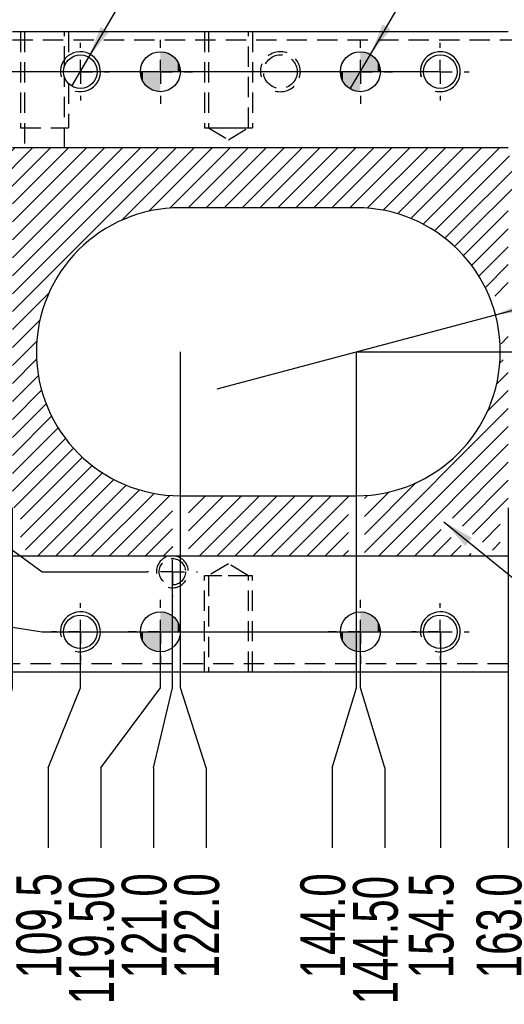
# Model space of a CAD drawing. Extents: x 0 to 297, y 0 to 210.
# Tile 4 of 8: x 117 to 147, y 113 to 175. Entities that reach past the tile are written whole.
import ezdxf

# ---------------------------------------------------------------- set-up
doc = ezdxf.new("R2010")
doc.units = 0
doc.linetypes.add('SLD-实线', pattern=[0])
doc.linetypes.add('SLD-虚线', pattern=[1.905, 1.27, -0.635])
doc.layers.get('0').update_dxf_attribs({"linetype": 'CONTINUOUS'})
doc.layers.add('图框', color=7, linetype='SLD-实线')
doc.styles.add('SLDTEXTSTYLE0', font='TXT', dxfattribs={"width": 0.7})
doc.styles.add('SLDTEXTSTYLE4', font='TXT', dxfattribs={"width": 0.633333})
doc.styles.add('SLDTEXTSTYLE5', font='TXT', dxfattribs={"width": 0.642857})
doc.dimstyles.new('SLDDIMSTYLE1', dxfattribs={"dimtxt": 2.8, "dimasz": 2, "dimexe": 0, "dimexo": 0.0625, "dimgap": 0.7, "dimtad": 0, "dimtih": 1, "dimtoh": 1, "dimlfac": 2, "dimrnd": 1e-09, "dimzin": 4, "dimtxsty": 'SLDTEXTSTYLE0', "dimblk1": 'NONE', "dimblk2": 'NONE', "dimsah": 1, "dimcen": 0.09, "dimazin": 3, "dimtfac": 1, "dimtofl": 0, "dimtmove": 0, "dimatfit": 3, "dimtolj": 1, "dimtzin": 12})
doc.dimstyles.new('SLDDIMSTYLE2', dxfattribs={"dimtxt": 2.8, "dimasz": 2, "dimexe": 0, "dimexo": 0.0625, "dimgap": 0.7, "dimtad": 0, "dimtih": 1, "dimtoh": 1, "dimdec": 1, "dimlfac": 2, "dimrnd": 1e-09, "dimzin": 12, "dimtxsty": 'SLDTEXTSTYLE0', "dimblk1": 'NONE', "dimblk2": 'NONE', "dimsah": 1, "dimcen": 0.09, "dimazin": 3, "dimtfac": 1, "dimtdec": 1, "dimtofl": 0, "dimtmove": 0, "dimatfit": 3, "dimtolj": 1, "dimtzin": 12})
doc.dimstyles.new('SLDDIMSTYLE3', dxfattribs={"dimtxt": 2.8, "dimasz": 2, "dimexe": 0, "dimexo": 0.0625, "dimgap": 0.7, "dimtad": 0, "dimtih": 1, "dimtoh": 1, "dimdec": 1, "dimlfac": 2, "dimrnd": 1e-09, "dimzin": 4, "dimtxsty": 'SLDTEXTSTYLE0', "dimblk1": 'NONE', "dimblk2": 'NONE', "dimsah": 1, "dimcen": 0.09, "dimazin": 3, "dimtfac": 1, "dimtdec": 1, "dimtofl": 0, "dimtmove": 0, "dimatfit": 3, "dimtolj": 1, "dimtzin": 12})
doc.dimstyles.new('SLDDIMSTYLE5', dxfattribs={"dimtxt": 2.8, "dimasz": 2, "dimexe": 0, "dimexo": 0.0625, "dimgap": 0.7, "dimtad": 0, "dimtih": 1, "dimtoh": 1, "dimlfac": 2, "dimrnd": 1e-09, "dimzin": 4, "dimtxsty": 'SLDTEXTSTYLE0', "dimblk1": 'NONE', "dimsah": 1, "dimcen": 0, "dimazin": 3, "dimtol": 1, "dimtp": 0.02, "dimtm": -0.01, "dimtfac": 1, "dimtmove": 0, "dimatfit": 3, "dimtolj": 1})
doc.dimstyles.new('SLDDIMSTYLE6', dxfattribs={"dimtxt": 2.8, "dimasz": 2, "dimexe": 0, "dimexo": 0.0625, "dimgap": 0.7, "dimtad": 0, "dimtih": 1, "dimtoh": 1, "dimdec": 1, "dimlfac": 2, "dimrnd": 1e-09, "dimzin": 4, "dimtxsty": 'SLDTEXTSTYLE0', "dimblk1": 'NONE', "dimsah": 1, "dimcen": 0, "dimazin": 3, "dimtfac": 1, "dimtdec": 1, "dimtmove": 0, "dimatfit": 3, "dimtolj": 1, "dimtzin": 12})
doc.dimstyles.new('SLDDIMSTYLE7', dxfattribs={"dimtxt": 2.8, "dimasz": 2, "dimexe": 0, "dimexo": 0.0625, "dimgap": 0.7, "dimtad": 0, "dimtih": 1, "dimtoh": 1, "dimdec": 1, "dimlfac": 2, "dimrnd": 1e-09, "dimzin": 12, "dimtxsty": 'SLDTEXTSTYLE0', "dimblk1": 'NONE', "dimsah": 1, "dimcen": 0, "dimazin": 3, "dimtfac": 1, "dimtdec": 1, "dimtmove": 0, "dimatfit": 3, "dimtolj": 1, "dimtzin": 12})
doc.dimstyles.new('SLDDIMSTYLE8', dxfattribs={"dimtxt": 0.18, "dimasz": 2, "dimexe": 0, "dimexo": 0.0625, "dimgap": 0, "dimtad": 0, "dimtih": 1, "dimtoh": 1, "dimdec": 0, "dimrnd": 1e-09, "dimzin": 0, "dimtxsty": 'STANDARD', "dimsah": 1, "dimcen": 0.09, "dimazin": 3, "dimtfac": 2, "dimtdec": 0, "dimtofl": 0, "dimtmove": 0, "dimatfit": 3, "dimtolj": 1, "dimtzin": 0})

# ---------------------------------------------------------------- blocks, each defined once
blk = doc.blocks.new('SW_HATCH_0')
at = {"color": 0, "linetype": 'SLD-实线'}
for p, q in [((0, 0), (-1.636, -1.636)), ((1.123, 0), (-1.314, -2.437)), ((2.245, 0), (-0.662, -2.907)), ((3.368, 0), (-0.142, -3.51)), ((4.49, 0), (-0.142, -4.632)), ((5.613, 0), (-0.142, -5.755)), ((6.735, 0), (-0.142, -6.877)), ((7.858, 0), (-0.142, -8)), ((8.98, 0), (-0.142, -9.123)), ((10.103, 0), (-0.142, -10.245)), ((11.225, 0), (6.697, -4.528)), ((12.348, 0), (8.377, -3.971)), ((13.47, 0), (9.696, -3.774)), ((14.593, 0), (10.843, -3.75)), ((15.715, 0), (11.965, -3.75)), ((16.838, 0), (13.088, -3.75)), ((17.961, 0), (14.211, -3.75)), ((19.083, 0), (15.333, -3.75)), ((20.206, 0), (16.456, -3.75)), ((21.328, 0), (17.578, -3.75)), ((22.451, 0), (18.701, -3.75)), ((23.573, 0), (19.823, -3.75)), ((24.696, 0), (20.946, -3.75)), ((25.818, 0), (22.042, -3.776)), ((26.941, 0), (23.033, -3.907)), ((28.063, 0), (23.936, -4.127)), ((29.186, 0), (24.766, -4.42)), ((30.308, 0), (25.532, -4.777)), ((30.931, -0.5), (26.241, -5.19)), ((32.012, -0.542), (26.897, -5.657)), ((32.348, -1.328), (27.502, -6.174)), ((30.858, -3.941), (28.058, -6.741)), ((30.858, -5.063), (28.563, -7.358)), ((30.858, -6.186), (29.018, -8.026)), ((30.858, -7.308), (29.419, -8.747)), ((30.858, -8.431), (30.005, -9.284)), ((2.136, -9.09), (-0.138, -11.363)), ((1.578, -10.77), (-0.138, -12.486)), ((1.382, -12.088), (-0.138, -13.608)), ((30.858, -11.798), (30.406, -12.25)), ((1.37, -13.223), (-0.142, -14.735)), ((30.529, -13.25), (30.331, -13.448)), ((30.858, -14.044), (30.127, -14.774)), ((1.481, -14.234), (-0.142, -15.858)), ((1.685, -15.153), (-0.142, -16.98)), ((30.858, -15.166), (29.552, -16.472)), ((1.964, -15.997), (-0.142, -18.103)), ((30.858, -16.289), (21.858, -25.289)), ((2.308, -16.775), (-0.142, -19.225)), ((2.71, -17.495), (-0.142, -20.348)), ((30.858, -17.411), (22.769, -25.5)), ((3.166, -18.162), (-0.142, -21.47)), ((3.674, -18.777), (-0.049, -22.5)), ((30.858, -18.534), (23.891, -25.5)), ((4.231, -19.342), (0.358, -23.215)), ((30.858, -19.656), (27.361, -23.153)), ((4.837, -19.858), (0.358, -24.338)), ((5.495, -20.323), (0.684, -25.135)), ((6.206, -20.735), (1.441, -25.5)), ((30.858, -20.779), (27.986, -23.65)), ((6.974, -21.09), (2.563, -25.5)), ((7.805, -21.38), (3.686, -25.5)), ((25.079, -20.944), (21.858, -24.166)), ((23.382, -21.519), (21.858, -23.044)), ((8.71, -21.598), (4.808, -25.5)), ((9.705, -21.726), (5.931, -25.5)), ((11.926, -21.75), (10.858, -22.818)), ((13.048, -21.75), (10.858, -23.941)), ((14.171, -21.75), (10.858, -25.063)), ((15.294, -21.75), (11.544, -25.5)), ((16.416, -21.75), (12.666, -25.5)), ((17.539, -21.75), (13.789, -25.5)), ((18.661, -21.75), (14.911, -25.5)), ((19.784, -21.75), (16.034, -25.5)), ((20.858, -21.798), (17.156, -25.5)), ((22.056, -21.723), (21.858, -21.921)), ((30.858, -21.901), (28.612, -24.147)), ((9.858, -22.696), (7.053, -25.5)), ((-0.642, -23.093), (-1.269, -23.719)), ((20.858, -22.921), (18.279, -25.5)), ((31.989, -23.015), (31.358, -23.646)), ((9.858, -23.818), (8.176, -25.5)), ((26.65, -23.864), (25.014, -25.5)), ((30.358, -23.524), (29.237, -24.645)), ((32.342, -23.784), (31.358, -24.769)), ((20.858, -24.044), (19.401, -25.5)), ((27.275, -24.362), (26.136, -25.5)), ((-1.334, -24.907), (-1.336, -24.909)), ((9.858, -24.941), (9.298, -25.5)), ((20.858, -25.166), (20.524, -25.5)), ((27.9, -24.859), (27.259, -25.5)), ((30.358, -24.646), (29.862, -25.142)), ((-0.683, -25.379), (-0.698, -25.393)), ((28.525, -25.356), (28.382, -25.5))]:
    blk.add_line(p, q, dxfattribs=at)
blk = doc.blocks.new('_D_3')
at = {"layer": '图框'}
for p, q in [((116.164, 132.955), (116.164, 144.205)), ((115.101, 127.955), (116.164, 132.955)), ((115.101, 127.955), (115.101, 122.955))]:
    blk.add_line(p, q, dxfattribs=at)
at = {"layer": '图框', "insert": (113.121, 114.808), "char_height": 2.8, "attachment_point": 1, "rotation": 90, "style": 'SLDTEXTSTYLE0'}
blk.add_mtext('101.0', dxfattribs=at)
blk = doc.blocks.new('_NONE')
blk = doc.blocks.new('_D_4')
at = {"layer": '图框'}
for p, q in [((120.414, 132.955), (120.414, 136.455)), ((118.393, 127.955), (120.414, 132.955)), ((118.393, 127.955), (118.393, 122.955))]:
    blk.add_line(p, q, dxfattribs=at)
at = {"layer": '图框', "insert": (116.413, 114.808), "char_height": 2.8, "attachment_point": 1, "rotation": 90, "style": 'SLDTEXTSTYLE0'}
blk.add_mtext('109.5', dxfattribs=at)
blk = doc.blocks.new('_D_5')
at = {"layer": '图框'}
for p, q in [((125.414, 132.955), (125.414, 136.455)), ((121.684, 127.955), (125.414, 132.955)), ((121.684, 127.955), (121.684, 122.955))]:
    blk.add_line(p, q, dxfattribs=at)
at = {"layer": '图框', "insert": (119.704, 113.178), "char_height": 2.8, "attachment_point": 1, "rotation": 90, "style": 'SLDTEXTSTYLE0'}
blk.add_mtext('119.50', dxfattribs=at)
blk = doc.blocks.new('_D_6')
at = {"layer": '图框'}
for p, q in [((126.164, 132.955), (126.164, 140.205)), ((124.976, 127.955), (126.164, 132.955)), ((124.976, 127.955), (124.976, 122.955))]:
    blk.add_line(p, q, dxfattribs=at)
at = {"layer": '图框', "insert": (122.996, 114.808), "char_height": 2.8, "attachment_point": 1, "rotation": 90, "style": 'SLDTEXTSTYLE0'}
blk.add_mtext('121.0', dxfattribs=at)
blk = doc.blocks.new('_D_7')
at = {"layer": '图框'}
for p, q in [((126.664, 132.955), (126.664, 153.955)), ((128.267, 127.955), (126.664, 132.955)), ((128.267, 127.955), (128.267, 122.955))]:
    blk.add_line(p, q, dxfattribs=at)
at = {"layer": '图框', "insert": (126.287, 114.808), "char_height": 2.8, "attachment_point": 1, "rotation": 90, "style": 'SLDTEXTSTYLE0'}
blk.add_mtext('122.0', dxfattribs=at)
blk = doc.blocks.new('_D_8')
at = {"layer": '图框'}
for p, q in [((137.664, 132.955), (137.664, 153.955)), ((136.143, 127.955), (137.664, 132.955)), ((136.143, 127.955), (136.143, 122.955))]:
    blk.add_line(p, q, dxfattribs=at)
at = {"layer": '图框', "insert": (134.163, 114.808), "char_height": 2.8, "attachment_point": 1, "rotation": 90, "style": 'SLDTEXTSTYLE0'}
blk.add_mtext('144.0', dxfattribs=at)
blk = doc.blocks.new('_D_9')
at = {"layer": '图框'}
for p, q in [((137.914, 132.955), (137.914, 136.455)), ((139.434, 127.955), (137.914, 132.955)), ((139.434, 127.955), (139.434, 122.955))]:
    blk.add_line(p, q, dxfattribs=at)
at = {"layer": '图框', "insert": (137.454, 113.178), "char_height": 2.8, "attachment_point": 1, "rotation": 90, "style": 'SLDTEXTSTYLE0'}
blk.add_mtext('144.50', dxfattribs=at)
blk = doc.blocks.new('_D_10')
at = {"layer": '图框'}
blk.add_line((142.914, 136.455), (142.914, 122.955), dxfattribs=at)
at = {"layer": '图框', "insert": (140.934, 114.808), "char_height": 2.8, "attachment_point": 1, "rotation": 90, "style": 'SLDTEXTSTYLE0'}
blk.add_mtext('154.5', dxfattribs=at)
blk = doc.blocks.new('_D_11')
at = {"layer": '图框'}
blk.add_line((147.164, 144.205), (147.164, 122.955), dxfattribs=at)
at = {"layer": '图框', "insert": (145.184, 114.808), "char_height": 2.8, "attachment_point": 1, "rotation": 90, "style": 'SLDTEXTSTYLE0'}
blk.add_mtext('163.0', dxfattribs=at)
blk = doc.blocks.new('_D_12')
at = {"layer": '图框'}
blk.add_line((157.164, 133.955), (157.164, 122.955), dxfattribs=at)
at = {"layer": '图框', "insert": (155.184, 114.808), "char_height": 2.8, "attachment_point": 1, "rotation": 90, "style": 'SLDTEXTSTYLE0'}
blk.add_mtext('183.0', dxfattribs=at)
blk = doc.blocks.new('_D_14')
at = {"layer": '图框'}
for p, q in [((113.021, 137.246), (108.021, 137.246)), ((113.021, 137.246), (118.021, 136.455)), ((118.021, 136.455), (142.914, 136.455))]:
    blk.add_line(p, q, dxfattribs=at)
at = {"layer": '图框', "insert": (101.503, 139.226), "char_height": 2.8, "attachment_point": 1, "style": 'SLDTEXTSTYLE0'}
blk.add_mtext('5.00', dxfattribs=at)
blk = doc.blocks.new('_D_16')
at = {"layer": '图框'}
for p, q in [((113.021, 143.829), (108.021, 143.829)), ((113.021, 143.829), (118.021, 140.205)), ((118.021, 140.205), (124.589, 140.205))]:
    blk.add_line(p, q, dxfattribs=at)
at = {"layer": '图框', "insert": (101.503, 145.809), "char_height": 2.8, "attachment_point": 1, "style": 'SLDTEXTSTYLE0'}
blk.add_mtext('12.5', dxfattribs=at)
blk = doc.blocks.new('_D_17')
at = {"layer": '图框'}
blk.add_line((93.164, 153.955), (108.021, 153.955), dxfattribs=at)
at = {"layer": '图框', "insert": (108.021, 155.935), "char_height": 2.8, "attachment_point": 1, "style": 'SLDTEXTSTYLE0'}
blk.add_mtext('40.00', dxfattribs=at)
blk = doc.blocks.new('_D_19')
at = {"layer": '图框'}
blk.add_line((142.914, 171.455), (108.021, 171.455), dxfattribs=at)
at = {"layer": '图框', "insert": (99.874, 173.435), "char_height": 2.8, "attachment_point": 1, "style": 'SLDTEXTSTYLE0'}
blk.add_mtext('75.00', dxfattribs=at)
blk = doc.blocks.new('_D_21')
at = {"layer": '图框'}
blk.add_line((137.664, 153.955), (170.664, 153.955), dxfattribs=at)
at = {"layer": '图框', "insert": (170.664, 155.935), "char_height": 2.8, "attachment_point": 1, "style": 'SLDTEXTSTYLE0'}
blk.add_mtext('40.0', dxfattribs=at)
blk = doc.blocks.new('SW_SYMBOL_HOLE_DEPTH')
at = {"layer": '图框', "color": 0}
for p, q in [((0, 875), (800, 875)), ((400, 875), (400, 75)), ((100, 555), (400, 75)), ((700, 555), (400, 75))]:
    blk.add_line(p, q, dxfattribs=at)
blk = doc.blocks.new('_D_27')
at = {"layer": '图框'}
for p, q in [((128.506, 185.462), (98.077, 185.462)), ((120.939, 172.364), (128.506, 185.462)), ((119.888, 170.546), (120.939, 172.364))]:
    blk.add_line(p, q, dxfattribs=at)
blk.add_solid([(120.939, 172.364), (122.199, 173.946), (121.68, 174.246)], dxfattribs=at)
at = {"layer": '图框', "xscale": 0.0032581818, "yscale": 0.0032581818, "zscale": 0.0032581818}
for p in [(115.838, 184.637), (113.476, 180.337)]:
    blk.add_blockref('SW_SYMBOL_HOLE_DEPTH', p, dxfattribs=at)
at = {"layer": '图框', "char_height": 2.8, "attachment_point": 1}
for s, insert, style in [('4 x', (98.077, 188.017), 'SLDTEXTSTYLE4'), ('%%c', (104.595, 188.017), 'SLDTEXTSTYLE0'), ('4.2', (109.354, 188.017), 'SLDTEXTSTYLE0'), ('12.0', (120.434, 188.017), 'SLDTEXTSTYLE0'), ('M5 - 6H', (100.44, 183.717), 'SLDTEXTSTYLE5'), ('10.0', (118.071, 183.717), 'SLDTEXTSTYLE0')]:
    blk.add_mtext(s, dxfattribs=dict(at, insert=insert, style=style))
blk = doc.blocks.new('_D_28')
at = {"layer": '图框'}
for p, q in [((138.546, 172.533), (146.042, 185.305)), ((146.042, 185.305), (170.279, 185.305)), ((137.281, 170.377), (138.546, 172.533))]:
    blk.add_line(p, q, dxfattribs=at)
blk.add_solid([(138.546, 172.533), (139.817, 174.106), (139.3, 174.41)], dxfattribs=at)
at = {"layer": '图框', "attachment_point": 1, "style": 'SLDTEXTSTYLE0'}
for s, insert, char_height in [('0.02', (163.109, 189.609), 1.68), ('4-', (147.63, 188.914), 2.8), ('%%c', (150.888, 188.914), 2.8), ('5.00', (153.984, 188.914), 2.8), ('+', (162.132, 189.609), 1.68), ('T', (168.682, 188.914), 2.8), ('0.01', (163.109, 187.654), 1.68), ('+', (162.132, 187.654), 1.68)]:
    blk.add_mtext(s, dxfattribs=dict(at, insert=insert, char_height=char_height))
blk = doc.blocks.new('_D_30')
at = {"layer": '图框'}
for p, q in [((146.362, 156.265), (162.231, 160.479)), ((162.231, 160.479), (176.691, 160.479)), ((128.965, 151.645), (146.362, 156.265))]:
    blk.add_line(p, q, dxfattribs=at)
blk.add_solid([(146.362, 156.265), (148.372, 156.488), (148.218, 157.068)], dxfattribs=at)
at = {"layer": '图框', "char_height": 2.8, "attachment_point": 1, "style": 'SLDTEXTSTYLE0'}
for s, insert in [('%%c', (163.818, 164.089)), ('36.0', (166.914, 164.089)), ('T', (175.095, 164.089))]:
    blk.add_mtext(s, dxfattribs=dict(at, insert=insert))
blk = doc.blocks.new('SW_CENTERMARKSYMBOL_3')
at = {"layer": '图框', "color": 0}
for p, q in [((0, 1.5), (0, 1.8)), ((0, 0), (0, 0.75)), ((-1.5, 0), (-1.8, 0)), ((0, 0), (-0.75, 0)), ((0, 0), (0, -0.75)), ((0, 0), (0.75, 0)), ((1.5, 0), (1.8, 0)), ((0, -1.5), (0, -1.8))]:
    blk.add_line(p, q, dxfattribs=at)
blk = doc.blocks.new('SW_CENTERMARKSYMBOL_4')
at = {"layer": '图框', "color": 0}
for p, q in [((0, 1.5), (0, 1.8)), ((0, 0), (0, 0.75)), ((-1.5, 0), (-1.8, 0)), ((0, 0), (-0.75, 0)), ((0, 0), (0, -0.75)), ((0, 0), (0.75, 0)), ((1.5, 0), (1.8, 0)), ((0, -1.5), (0, -1.8))]:
    blk.add_line(p, q, dxfattribs=at)
blk = doc.blocks.new('SW_CENTERMARKSYMBOL_5')
at = {"layer": '图框', "color": 0}
for p, q in [((0, 1.5), (0, 1.8)), ((0, 0), (0, 0.75)), ((-1.5, 0), (-1.8, 0)), ((0, 0), (-0.75, 0)), ((0, 0), (0, -0.75)), ((0, 0), (0.75, 0)), ((1.5, 0), (1.8, 0)), ((0, -1.5), (0, -1.8))]:
    blk.add_line(p, q, dxfattribs=at)
blk = doc.blocks.new('SW_CENTERMARKSYMBOL_6')
at = {"layer": '图框', "color": 0}
for p, q in [((0, 1.5), (0, 1.8)), ((0, 0), (0, 0.75)), ((-1.5, 0), (-1.8, 0)), ((0, 0), (-0.75, 0)), ((0, 0), (0, -0.75)), ((0, 0), (0.75, 0)), ((1.5, 0), (1.8, 0)), ((0, -1.5), (0, -1.8))]:
    blk.add_line(p, q, dxfattribs=at)
blk = doc.blocks.new('SW_CENTERMARKSYMBOL_7')
at = {"layer": '图框', "color": 0}
for p, q in [((0, 1.5), (0, 2)), ((0, 0), (0, 0.75)), ((-1.5, 0), (-2, 0)), ((0, 0), (-0.75, 0)), ((0, 0), (0, -0.75)), ((0, 0), (0.75, 0)), ((1.5, 0), (2, 0)), ((0, -1.5), (0, -2))]:
    blk.add_line(p, q, dxfattribs=at)
blk = doc.blocks.new('SW_CENTERMARKSYMBOL_8')
at = {"layer": '图框', "color": 0}
for p, q in [((0, 1.5), (0, 2)), ((0, 0), (0, 0.75)), ((-1.5, 0), (-2, 0)), ((0, 0), (-0.75, 0)), ((0, 0), (0, -0.75)), ((0, 0), (0.75, 0)), ((1.5, 0), (2, 0)), ((0, -1.5), (0, -2))]:
    blk.add_line(p, q, dxfattribs=at)
blk = doc.blocks.new('SW_CENTERMARKSYMBOL_9')
at = {"layer": '图框', "color": 0}
for p, q in [((0, 1.5), (0, 2)), ((0, 0), (0, 0.75)), ((-1.5, 0), (-2, 0)), ((0, 0), (-0.75, 0)), ((0, 0), (0, -0.75)), ((0, 0), (0.75, 0)), ((1.5, 0), (2, 0)), ((0, -1.5), (0, -2))]:
    blk.add_line(p, q, dxfattribs=at)
blk = doc.blocks.new('SW_CENTERMARKSYMBOL_10')
at = {"layer": '图框', "color": 0}
for p, q in [((0, 1.5), (0, 2)), ((0, 0), (0, 0.75)), ((-1.5, 0), (-2, 0)), ((0, 0), (-0.75, 0)), ((0, 0), (0, -0.75)), ((0, 0), (0.75, 0)), ((1.5, 0), (2, 0)), ((0, -1.5), (0, -2))]:
    blk.add_line(p, q, dxfattribs=at)
blk = doc.blocks.new('SW_CENTERMARKSYMBOL_11')
at = {"layer": '图框', "color": 0}
for p, q in [((0, 1.5), (0, 1.575)), ((0, 0), (0, 0.75)), ((-1.5, 0), (-1.575, 0)), ((0, 0), (-0.75, 0)), ((0, 0), (0, -0.75)), ((0, 0), (0.75, 0)), ((1.5, 0), (1.575, 0)), ((0, -1.5), (0, -1.575))]:
    blk.add_line(p, q, dxfattribs=at)
blk = doc.blocks.new('*U96')
at = {"color": 0, "linetype": 'CONTINUOUS'}
for points in [[(0, 0), (0, 1.25), (0.217, 0)], [(0.217, 0), (0, 1.25), (0.217, 1.231)], [(0.217, 0), (0.217, 1.231), (0.428, 0)], [(0.428, 0), (0.217, 1.231), (0.428, 1.175)], [(0.428, 0), (0.428, 1.175), (0.625, 0)], [(0.625, 0), (0.428, 1.175), (0.625, 1.083)], [(0.625, 0), (0.625, 1.083), (0.803, 0)], [(0.803, 0), (0.625, 1.083), (0.803, 0.958)], [(0.803, 0), (0.803, 0.958), (0.958, 0)], [(0.958, 0), (0.803, 0.958), (0.958, 0.803)], [(0.958, 0), (0.958, 0.803), (1.083, 0)], [(1.083, 0), (0.958, 0.803), (1.083, 0.625)], [(1.083, 0), (1.083, 0.625), (1.175, 0)], [(1.175, 0), (1.083, 0.625), (1.175, 0.428)], [(1.175, 0), (1.175, 0.428), (1.231, 0)], [(1.231, 0), (1.175, 0.428), (1.231, 0.217)], [(1.231, 0), (1.231, 0.217), (1.25, 0)]]:
    blk.add_solid(points, dxfattribs=at)
blk = doc.blocks.new('*U97')
at = {"color": 0, "linetype": 'CONTINUOUS'}
for points in [[(-1.231, -0.217), (-1.25, 0), (-1.231, 0)], [(-1.231, -0.217), (-1.231, 0), (-1.175, -0.428)], [(-1.175, -0.428), (-1.231, 0), (-1.175, 0)], [(-1.175, -0.428), (-1.175, 0), (-1.083, -0.625)], [(-1.083, -0.625), (-1.175, 0), (-1.083, 0)], [(-1.083, -0.625), (-1.083, 0), (-0.958, -0.803)], [(-0.958, -0.803), (-1.083, 0), (-0.958, 0)], [(-0.958, -0.803), (-0.958, 0), (-0.803, -0.958)], [(-0.803, -0.958), (-0.958, 0), (-0.803, 0)], [(-0.803, -0.958), (-0.803, 0), (-0.625, -1.083)], [(-0.625, -1.083), (-0.803, 0), (-0.625, 0)], [(-0.625, -1.083), (-0.625, 0), (-0.428, -1.175)], [(-0.428, -1.175), (-0.625, 0), (-0.428, 0)], [(-0.428, -1.175), (-0.428, 0), (-0.217, -1.231)], [(-0.217, -1.231), (-0.428, 0), (-0.217, 0)], [(-0.217, -1.231), (-0.217, 0), (0, -1.25)], [(0, -1.25), (-0.217, 0), (0, 0)]]:
    blk.add_solid(points, dxfattribs=at)
blk = doc.blocks.new('SW_DOWELSYMBOL_0')
at = {"layer": '图框', "color": 0}
blk.add_circle((0, 0), 1.25, dxfattribs=at)
at = {"color": 0, "linetype": 'SLD-实线'}
for name in ['*U96', '*U97']:
    blk.add_blockref(name, (0, 0), dxfattribs=at)
blk = doc.blocks.new('*U98')
at = {"color": 0, "linetype": 'CONTINUOUS'}
for points in [[(0, 0), (0, 1.25), (0.217, 0)], [(0.217, 0), (0, 1.25), (0.217, 1.231)], [(0.217, 0), (0.217, 1.231), (0.428, 0)], [(0.428, 0), (0.217, 1.231), (0.428, 1.175)], [(0.428, 0), (0.428, 1.175), (0.625, 0)], [(0.625, 0), (0.428, 1.175), (0.625, 1.083)], [(0.625, 0), (0.625, 1.083), (0.803, 0)], [(0.803, 0), (0.625, 1.083), (0.803, 0.958)], [(0.803, 0), (0.803, 0.958), (0.958, 0)], [(0.958, 0), (0.803, 0.958), (0.958, 0.803)], [(0.958, 0), (0.958, 0.803), (1.083, 0)], [(1.083, 0), (0.958, 0.803), (1.083, 0.625)], [(1.083, 0), (1.083, 0.625), (1.175, 0)], [(1.175, 0), (1.083, 0.625), (1.175, 0.428)], [(1.175, 0), (1.175, 0.428), (1.231, 0)], [(1.231, 0), (1.175, 0.428), (1.231, 0.217)], [(1.231, 0), (1.231, 0.217), (1.25, 0)]]:
    blk.add_solid(points, dxfattribs=at)
blk = doc.blocks.new('*U99')
at = {"color": 0, "linetype": 'CONTINUOUS'}
for points in [[(-1.231, -0.217), (-1.25, 0), (-1.231, 0)], [(-1.231, -0.217), (-1.231, 0), (-1.175, -0.428)], [(-1.175, -0.428), (-1.231, 0), (-1.175, 0)], [(-1.175, -0.428), (-1.175, 0), (-1.083, -0.625)], [(-1.083, -0.625), (-1.175, 0), (-1.083, 0)], [(-1.083, -0.625), (-1.083, 0), (-0.958, -0.803)], [(-0.958, -0.803), (-1.083, 0), (-0.958, 0)], [(-0.958, -0.803), (-0.958, 0), (-0.803, -0.958)], [(-0.803, -0.958), (-0.958, 0), (-0.803, 0)], [(-0.803, -0.958), (-0.803, 0), (-0.625, -1.083)], [(-0.625, -1.083), (-0.803, 0), (-0.625, 0)], [(-0.625, -1.083), (-0.625, 0), (-0.428, -1.175)], [(-0.428, -1.175), (-0.625, 0), (-0.428, 0)], [(-0.428, -1.175), (-0.428, 0), (-0.217, -1.231)], [(-0.217, -1.231), (-0.428, 0), (-0.217, 0)], [(-0.217, -1.231), (-0.217, 0), (0, -1.25)], [(0, -1.25), (-0.217, 0), (0, 0)]]:
    blk.add_solid(points, dxfattribs=at)
blk = doc.blocks.new('SW_DOWELSYMBOL_1')
at = {"layer": '图框', "color": 0}
blk.add_circle((0, 0), 1.25, dxfattribs=at)
at = {"color": 0, "linetype": 'SLD-实线'}
for name in ['*U98', '*U99']:
    blk.add_blockref(name, (0, 0), dxfattribs=at)
blk = doc.blocks.new('*U100')
at = {"color": 0, "linetype": 'CONTINUOUS'}
for points in [[(0, 0), (0, 1.25), (0.217, 0)], [(0.217, 0), (0, 1.25), (0.217, 1.231)], [(0.217, 0), (0.217, 1.231), (0.428, 0)], [(0.428, 0), (0.217, 1.231), (0.428, 1.175)], [(0.428, 0), (0.428, 1.175), (0.625, 0)], [(0.625, 0), (0.428, 1.175), (0.625, 1.083)], [(0.625, 0), (0.625, 1.083), (0.803, 0)], [(0.803, 0), (0.625, 1.083), (0.803, 0.958)], [(0.803, 0), (0.803, 0.958), (0.958, 0)], [(0.958, 0), (0.803, 0.958), (0.958, 0.803)], [(0.958, 0), (0.958, 0.803), (1.083, 0)], [(1.083, 0), (0.958, 0.803), (1.083, 0.625)], [(1.083, 0), (1.083, 0.625), (1.175, 0)], [(1.175, 0), (1.083, 0.625), (1.175, 0.428)], [(1.175, 0), (1.175, 0.428), (1.231, 0)], [(1.231, 0), (1.175, 0.428), (1.231, 0.217)], [(1.231, 0), (1.231, 0.217), (1.25, 0)]]:
    blk.add_solid(points, dxfattribs=at)
blk = doc.blocks.new('*U101')
at = {"color": 0, "linetype": 'CONTINUOUS'}
for points in [[(-1.231, -0.217), (-1.25, 0), (-1.231, 0)], [(-1.231, -0.217), (-1.231, 0), (-1.175, -0.428)], [(-1.175, -0.428), (-1.231, 0), (-1.175, 0)], [(-1.175, -0.428), (-1.175, 0), (-1.083, -0.625)], [(-1.083, -0.625), (-1.175, 0), (-1.083, 0)], [(-1.083, -0.625), (-1.083, 0), (-0.958, -0.803)], [(-0.958, -0.803), (-1.083, 0), (-0.958, 0)], [(-0.958, -0.803), (-0.958, 0), (-0.803, -0.958)], [(-0.803, -0.958), (-0.958, 0), (-0.803, 0)], [(-0.803, -0.958), (-0.803, 0), (-0.625, -1.083)], [(-0.625, -1.083), (-0.803, 0), (-0.625, 0)], [(-0.625, -1.083), (-0.625, 0), (-0.428, -1.175)], [(-0.428, -1.175), (-0.625, 0), (-0.428, 0)], [(-0.428, -1.175), (-0.428, 0), (-0.217, -1.231)], [(-0.217, -1.231), (-0.428, 0), (-0.217, 0)], [(-0.217, -1.231), (-0.217, 0), (0, -1.25)], [(0, -1.25), (-0.217, 0), (0, 0)]]:
    blk.add_solid(points, dxfattribs=at)
blk = doc.blocks.new('SW_DOWELSYMBOL_2')
at = {"layer": '图框', "color": 0}
blk.add_circle((0, 0), 1.25, dxfattribs=at)
at = {"color": 0, "linetype": 'SLD-实线'}
for name in ['*U100', '*U101']:
    blk.add_blockref(name, (0, 0), dxfattribs=at)
blk = doc.blocks.new('*U102')
at = {"color": 0, "linetype": 'CONTINUOUS'}
for points in [[(0, 0), (0, 1.25), (0.217, 0)], [(0.217, 0), (0, 1.25), (0.217, 1.231)], [(0.217, 0), (0.217, 1.231), (0.428, 0)], [(0.428, 0), (0.217, 1.231), (0.428, 1.175)], [(0.428, 0), (0.428, 1.175), (0.625, 0)], [(0.625, 0), (0.428, 1.175), (0.625, 1.083)], [(0.625, 0), (0.625, 1.083), (0.803, 0)], [(0.803, 0), (0.625, 1.083), (0.803, 0.958)], [(0.803, 0), (0.803, 0.958), (0.958, 0)], [(0.958, 0), (0.803, 0.958), (0.958, 0.803)], [(0.958, 0), (0.958, 0.803), (1.083, 0)], [(1.083, 0), (0.958, 0.803), (1.083, 0.625)], [(1.083, 0), (1.083, 0.625), (1.175, 0)], [(1.175, 0), (1.083, 0.625), (1.175, 0.428)], [(1.175, 0), (1.175, 0.428), (1.231, 0)], [(1.231, 0), (1.175, 0.428), (1.231, 0.217)], [(1.231, 0), (1.231, 0.217), (1.25, 0)]]:
    blk.add_solid(points, dxfattribs=at)
blk = doc.blocks.new('*U103')
at = {"color": 0, "linetype": 'CONTINUOUS'}
for points in [[(-1.231, -0.217), (-1.25, 0), (-1.231, 0)], [(-1.231, -0.217), (-1.231, 0), (-1.175, -0.428)], [(-1.175, -0.428), (-1.231, 0), (-1.175, 0)], [(-1.175, -0.428), (-1.175, 0), (-1.083, -0.625)], [(-1.083, -0.625), (-1.175, 0), (-1.083, 0)], [(-1.083, -0.625), (-1.083, 0), (-0.958, -0.803)], [(-0.958, -0.803), (-1.083, 0), (-0.958, 0)], [(-0.958, -0.803), (-0.958, 0), (-0.803, -0.958)], [(-0.803, -0.958), (-0.958, 0), (-0.803, 0)], [(-0.803, -0.958), (-0.803, 0), (-0.625, -1.083)], [(-0.625, -1.083), (-0.803, 0), (-0.625, 0)], [(-0.625, -1.083), (-0.625, 0), (-0.428, -1.175)], [(-0.428, -1.175), (-0.625, 0), (-0.428, 0)], [(-0.428, -1.175), (-0.428, 0), (-0.217, -1.231)], [(-0.217, -1.231), (-0.428, 0), (-0.217, 0)], [(-0.217, -1.231), (-0.217, 0), (0, -1.25)], [(0, -1.25), (-0.217, 0), (0, 0)]]:
    blk.add_solid(points, dxfattribs=at)
blk = doc.blocks.new('SW_DOWELSYMBOL_3')
at = {"layer": '图框', "color": 0}
blk.add_circle((0, 0), 1.25, dxfattribs=at)
at = {"color": 0, "linetype": 'SLD-实线'}
for name in ['*U102', '*U103']:
    blk.add_blockref(name, (0, 0), dxfattribs=at)

msp = doc.modelspace()

# ---------------------------------------------------------------- linework, layer by layer
at = {"color": 7, "linetype": 'SLD-实线'}
for p, q in [((147.1635, 173.9549), (116.1635, 173.9549)), ((147.1635, 166.7049), (116.1635, 166.7049)), ((137.6635, 162.9549), (126.6635, 162.9549)), ((126.6635, 144.9549), (137.6635, 144.9549)), ((116.1635, 141.2049), (147.1635, 141.2049)), ((116.1635, 133.9549), (147.1635, 133.9549))]:
    msp.add_line(p, q, dxfattribs=at)
at = {"color": 7, "linetype": 'SLD-虚线'}
for p, q in [((116.6635, 173.9549), (116.6635, 167.9549)), ((116.9135, 173.9549), (116.9135, 166.7049)), ((119.4135, 171.7708), (119.4135, 173.9549)), ((119.6635, 173.9549), (119.6635, 172.1897)), ((128.1635, 173.9549), (128.1635, 167.9549)), ((128.4135, 173.9549), (128.4135, 167.9549)), ((130.9135, 167.9549), (130.9135, 173.9549)), ((131.1635, 173.9549), (131.1635, 167.9549)), ((116.1635, 173.4549), (156.6635, 173.4549)), ((119.4135, 166.7049), (119.4135, 171.1367)), ((119.6635, 170.72), (119.6635, 167.9549)), ((116.6635, 167.9549), (119.6635, 167.9549)), ((128.1635, 167.9549), (131.1635, 167.9549)), ((128.4135, 167.9549), (129.6635, 167.9549)), ((128.4135, 167.9549), (129.6635, 167.2038)), ((129.6635, 167.9549), (130.9135, 167.9549)), ((129.6635, 167.2038), (130.9135, 167.9549)), ((129.6635, 140.706), (128.4135, 139.9549)), ((130.9135, 139.9549), (129.6635, 140.706)), ((128.1635, 133.9549), (128.1635, 139.9549)), ((131.1635, 139.9549), (128.1635, 139.9549)), ((130.9135, 139.9549), (128.4135, 139.9549)), ((128.4135, 139.9549), (128.4135, 133.9549)), ((130.9135, 133.9549), (130.9135, 139.9549)), ((131.1635, 133.9549), (131.1635, 139.9549)), ((156.6635, 134.4549), (116.1635, 134.4549))]:
    msp.add_line(p, q, dxfattribs=at)
at = {"color": 7, "linetype": 'SLD-实线'}
for centre, radius in [((120.4135, 171.4549), 1.05), ((125.4135, 171.4549), 1.25), ((137.9135, 171.4549), 1.25), ((142.9135, 171.4549), 1.05), ((120.4135, 136.4549), 1.05), ((125.4135, 136.4549), 1.25), ((137.9135, 136.4549), 1.25), ((142.9135, 136.4549), 1.05)]:
    msp.add_circle(centre, radius, dxfattribs=at)
at = {"color": 7, "linetype": 'SLD-虚线'}
for centre, radius in [((132.9135, 171.4549), 1.05), ((126.1635, 140.2049), 0.825)]:
    msp.add_circle(centre, radius, dxfattribs=at)
at = {"color": 7, "linetype": 'SLD-实线'}
for centre, radius, start, end in [((120.4135, 171.4549), 1.25, 255, 195), ((142.9135, 171.4549), 1.25, 255, 195), ((126.6635, 153.9549), 9, 90, 270), ((137.6635, 153.9549), 9, 270, 90), ((120.4135, 136.4549), 1.25, 255, 195), ((142.9135, 136.4549), 1.25, 255, 195)]:
    msp.add_arc(centre, radius, start, end, dxfattribs=at)
at = {"color": 7, "linetype": 'SLD-虚线'}
for centre, radius in [((132.9135, 171.4549), 1.25), ((142.9135, 171.4549), 1.25), ((126.1635, 140.2049), 1)]:
    msp.add_arc(centre, radius, 255, 195, dxfattribs=at)

# ---------------------------------------------------------------- block references
at = {"color": 7, "linetype": 'SLD-实线'}
msp.add_blockref('SW_HATCH_0', (116.3058, 166.7049), dxfattribs=at)
at = {"layer": '图框'}
for name, p in [('SW_CENTERMARKSYMBOL_5', (120.4135, 171.4549)), ('SW_CENTERMARKSYMBOL_9', (125.4135, 171.4549)), ('SW_CENTERMARKSYMBOL_10', (137.9135, 171.4549)), ('SW_CENTERMARKSYMBOL_6', (142.9135, 171.4549)), ('SW_DOWELSYMBOL_3', (125.4135, 171.4549)), ('SW_DOWELSYMBOL_2', (137.9135, 171.4549)), ('SW_CENTERMARKSYMBOL_11', (126.1635, 140.2049)), ('SW_CENTERMARKSYMBOL_8', (125.4135, 136.4549)), ('SW_CENTERMARKSYMBOL_7', (137.9135, 136.4549)), ('SW_CENTERMARKSYMBOL_4', (120.4135, 136.4549)), ('SW_CENTERMARKSYMBOL_3', (142.9135, 136.4549)), ('SW_DOWELSYMBOL_0', (125.4135, 136.4549)), ('SW_DOWELSYMBOL_1', (137.9135, 136.4549))]:
    msp.add_blockref(name, p, dxfattribs=at)

# ---------------------------------------------------------------- dimensions: what is measured, and where the dimension line sits
for p1, p2, text, dimstyle, picture, middle in [((137.2808, 170.3768), (138.5462, 172.5329), '4-<> T', 'SLDDIMSTYLE5', '_D_28', (158.9542, 187.684)), ((119.8882, 170.5457), (120.9388, 172.364), '4 x <> {\\fGDT;x} 12.0\\PM5 - 6H {\\fGDT;x} 10.0\\P', 'SLDDIMSTYLE7', '_D_27', (112.4981, 184.4081)), ((128.965, 151.6447), (146.362, 156.265), '<> T', 'SLDDIMSTYLE6', '_D_30', (170.2546, 162.8589))]:
    dim = msp.add_diameter_dim_2p(p1=p1, p2=p2, text=text, dimstyle=dimstyle, dxfattribs=at)
    dim.commit()
    dim.dimension.update_dxf_attribs({"geometry": picture, "text_midpoint": middle, "dimtype": 163})
for feature_location, offset, dtype, origin, dimstyle, picture, middle in [((142.9135, 171.4549), (-34.8927, 0), 0, (116.1635, 133.9549), 'SLDDIMSTYLE1', '_D_19', (103.9472, 171.4549)), ((93.1635, 153.9549), (14.8573, 0), 0, (116.1635, 133.9549), 'SLDDIMSTYLE1', '_D_17', (112.0944, 153.9549)), ((137.6635, 153.9549), (33, 0), 0, (156.6635, 133.9549), 'SLDDIMSTYLE3', '_D_21', (173.9224, 153.9549)), ((126.6635, 153.9549), (1.6037, -31), 1, (65.6635, 133.9549), 'SLDDIMSTYLE3', '_D_7', (128.2672, 118.8813)), ((137.6635, 153.9549), (-1.5207, -31), 1, (65.6635, 133.9549), 'SLDDIMSTYLE3', '_D_8', (136.1428, 118.8813)), ((124.5885, 140.2049), (-16.5677, 3.6244), 0, (116.1635, 133.9549), 'SLDDIMSTYLE2', '_D_16', (104.7619, 143.8293)), ((116.1635, 144.2049), (-1.0622, -21.25), 1, (65.6635, 133.9549), 'SLDDIMSTYLE3', '_D_3', (115.1013, 118.8813)), ((147.1635, 144.2049), (0, -21.25), 1, (65.6635, 133.9549), 'SLDDIMSTYLE3', '_D_11', (147.1635, 118.8813)), ((126.1635, 140.2049), (-1.1878, -17.25), 1, (65.6635, 133.9549), 'SLDDIMSTYLE3', '_D_6', (124.9757, 118.8813)), ((142.9135, 136.4549), (-34.8927, 0.7915), 0, (116.1635, 133.9549), 'SLDDIMSTYLE1', '_D_14', (104.7619, 137.2464)), ((120.4135, 136.4549), (-2.0207, -13.5), 1, (65.6635, 133.9549), 'SLDDIMSTYLE2', '_D_4', (118.3928, 118.8813)), ((125.4135, 136.4549), (-3.7293, -13.5), 1, (65.6635, 133.9549), 'SLDDIMSTYLE1', '_D_5', (121.6842, 118.0665)), ((137.9135, 136.4549), (1.5207, -13.5), 1, (65.6635, 133.9549), 'SLDDIMSTYLE1', '_D_9', (139.4342, 118.0665)), ((142.9135, 136.4549), (0, -13.5), 1, (65.6635, 133.9549), 'SLDDIMSTYLE2', '_D_10', (142.9135, 118.8813)), ((157.1635, 133.9549), (0, -11), 1, (65.6635, 133.9549), 'SLDDIMSTYLE3', '_D_12', (157.1635, 118.8813))]:
    dim = msp.add_ordinate_dim(feature_location=feature_location, offset=offset, dtype=dtype, origin=origin, dimstyle=dimstyle, dxfattribs=at)
    dim.commit()
    dim.dimension.update_dxf_attribs({"geometry": picture, "text_midpoint": middle})

# ---------------------------------------------------------------- leaders
msp.add_leader([(143.1388, 143.3333), (166.3317, 124.4129)], dimstyle='SLDDIMSTYLE8', dxfattribs=at)

doc.saveas('drawing.dxf')
